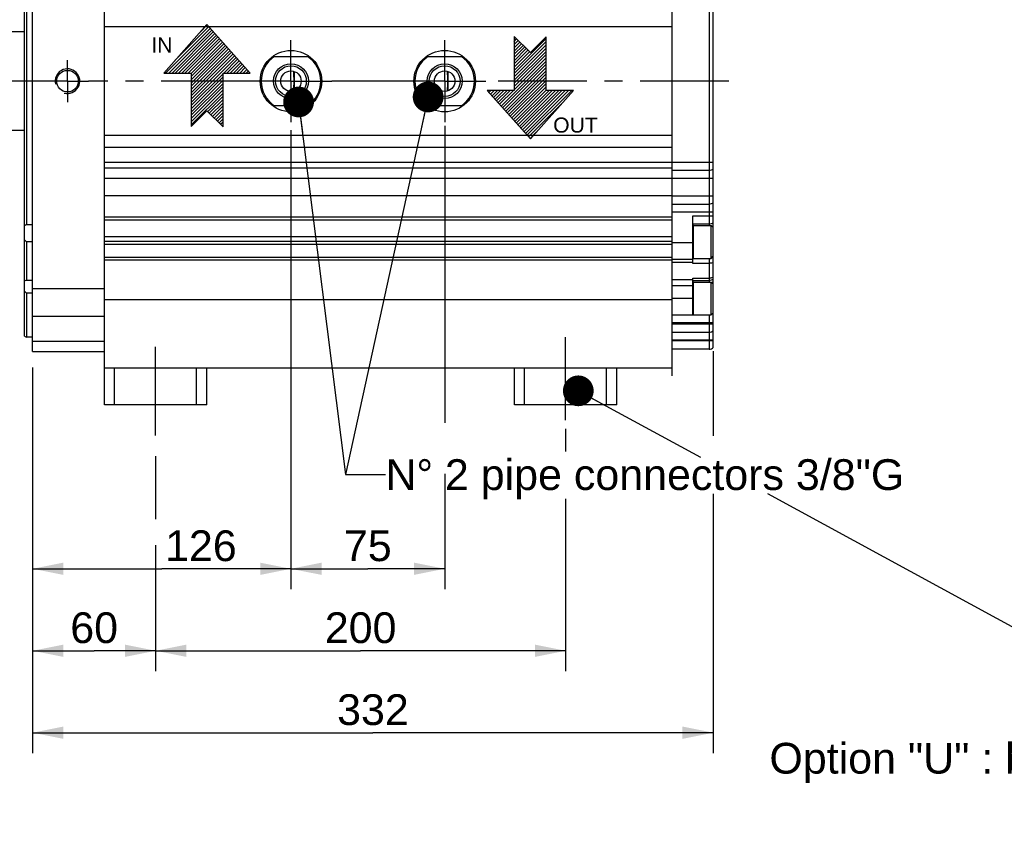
# Model space of a CAD drawing. Header units: millimetres. Extents: x 0 to 420, y 0 to 297.
# Tile 29 of 66: x 135 to 231, y 109 to 188. Entities that reach past the tile are written whole.
import ezdxf

# ---------------------------------------------------------------- set-up
doc = ezdxf.new("R2010")
doc.units = ezdxf.units.MM
doc.header["$LTSCALE"] = 23.1
doc.linetypes.add('CENTER', pattern=[0.6, 0.375, -0.075, 0.075, -0.075])
doc.layers.get('0').update_dxf_attribs({"linetype": 'CONTINUOUS'})
for name, color, linetype in [('AXIS', 7, 'CONTINUOUS'), ('COMPONENTS', 7, 'CONTINUOUS'), ('DETAIL', 7, 'CONTINUOUS'), ('DIMENSION', 7, 'CONTINUOUS')]:
    doc.layers.add(name, color=color, linetype=linetype)
doc.styles.get("Standard").update_dxf_attribs({"font": 'arial.ttf'})
doc.styles.add('TEXTSTYLE_11', font='arial.ttf')
doc.dimstyles.new('DIMSTYLE_4', dxfattribs={"dimtxt": 3, "dimasz": 3, "dimexe": 0.18, "dimexo": 0.0625, "dimgap": 0.09, "dimtad": 1, "dimlfac": 5, "dimdsep": 46, "dimtxsty": 'STANDARD', "dimblk": '_FILLED', "dimblk1": '_FILLED', "dimblk2": '_FILLED', "dimcen": 0.09, "dimadec": 0, "dimazin": 0, "dimtp": 0.3, "dimtm": 0.3, "dimtfac": 1, "dimtofl": 0, "dimtmove": 0, "dimatfit": 3, "dimldrblk": '_FILLED', "dimfxl": 1, "dimtolj": 1, "dimarcsym": 0})
doc.dimstyles.new('DIMSTYLE_5', dxfattribs={"dimtxt": 3, "dimasz": 3, "dimexe": 0.18, "dimexo": 0.0625, "dimgap": 0.09, "dimtad": 1, "dimlfac": 5, "dimdsep": 46, "dimtxsty": 'STANDARD', "dimblk": '_FILLED', "dimblk1": '_FILLED', "dimblk2": '_FILLED', "dimcen": 0.09, "dimadec": 0, "dimazin": 0, "dimtp": 0.5, "dimtm": 0.5, "dimtfac": 1, "dimtofl": 0, "dimtmove": 0, "dimatfit": 3, "dimldrblk": '_FILLED', "dimfxl": 1, "dimtolj": 1, "dimarcsym": 0})
doc.dimstyles.get("Standard").update_dxf_attribs({"dimtxt": 3, "dimasz": 3, "dimexe": 0.18, "dimexo": 0.0625, "dimgap": 0.09, "dimtad": 1, "dimdec": 3, "dimdsep": 46, "dimtxsty": 'STANDARD', "dimblk": '_FILLED', "dimblk1": '_FILLED', "dimblk2": '_FILLED', "dimcen": 0.09, "dimadec": 0, "dimazin": 0, "dimtol": 1, "dimtp": 0.001, "dimtm": 0.001, "dimtfac": 1, "dimtdec": 3, "dimtofl": 0, "dimtmove": 0, "dimatfit": 3, "dimldrblk": '_FILLED', "dimfxl": 1, "dimtolj": 1, "dimarcsym": 0})

# ---------------------------------------------------------------- blocks, each defined once
blk = doc.blocks.new('_FILLED')
at = {"color": 0, "linetype": 'BYBLOCK'}
blk.add_solid([(0, 0), (-1, 0.2), (-1, -0.2)], dxfattribs=at)
blk = doc.blocks.new('*D4')
at = {"layer": 'DIMENSION', "color": 2, "linetype": 'CONTINUOUS'}
for p, q in [((136.46, 151.503), (136.46, 124.443)), ((148.46, 145.443), (148.46, 139.299)), ((148.46, 136.743), (148.46, 124.443)), ((136.46, 126.443), (142.46, 126.443)), ((148.46, 126.443), (142.46, 126.443))]:
    blk.add_line(p, q, dxfattribs=at)
at = {"layer": 'DIMENSION', "color": 2, "linetype": 'CONTINUOUS', "xscale": 3, "yscale": 3, "zscale": 3, "rotation": 180}
blk.add_blockref('_FILLED', (136.46, 126.443), dxfattribs=at)
at = {"layer": 'DIMENSION', "color": 2, "linetype": 'CONTINUOUS', "xscale": 3, "yscale": 3, "zscale": 3}
blk.add_blockref('_FILLED', (148.46, 126.443), dxfattribs=at)
at = {"layer": 'DIMENSION', "color": 2, "linetype": 'CONTINUOUS', "insert": (142.46, 130.193), "char_height": 3, "width": 4.66171, "attachment_point": 2, "line_spacing_factor": 0.9}
blk.add_mtext('60', dxfattribs=at)
blk = doc.blocks.new('*D5')
at = {"layer": 'DIMENSION', "color": 2, "linetype": 'CONTINUOUS'}
for p, q in [((188.46, 148.115), (188.46, 145.907)), ((188.46, 141.267), (188.46, 124.443)), ((148.46, 135.672), (148.46, 124.443)), ((148.46, 126.443), (168.46, 126.443)), ((188.46, 126.443), (168.46, 126.443))]:
    blk.add_line(p, q, dxfattribs=at)
at = {"layer": 'DIMENSION', "color": 2, "linetype": 'CONTINUOUS', "xscale": 3, "yscale": 3, "zscale": 3, "rotation": 180}
blk.add_blockref('_FILLED', (148.46, 126.443), dxfattribs=at)
at = {"layer": 'DIMENSION', "color": 2, "linetype": 'CONTINUOUS', "xscale": 3, "yscale": 3, "zscale": 3}
blk.add_blockref('_FILLED', (188.46, 126.443), dxfattribs=at)
at = {"layer": 'DIMENSION', "color": 2, "linetype": 'CONTINUOUS', "insert": (168.46, 130.193), "char_height": 3, "width": 6.99257, "attachment_point": 2, "line_spacing_factor": 0.9}
blk.add_mtext('200', dxfattribs=at)
blk = doc.blocks.new('*D6')
at = {"layer": 'DIMENSION', "color": 2, "linetype": 'CONTINUOUS'}
for p, q in [((161.66, 176.347), (161.66, 132.443)), ((136.46, 148.325), (136.46, 132.443)), ((136.46, 134.443), (149.06, 134.443)), ((161.66, 134.443), (149.06, 134.443))]:
    blk.add_line(p, q, dxfattribs=at)
at = {"layer": 'DIMENSION', "color": 2, "linetype": 'CONTINUOUS', "xscale": 3, "yscale": 3, "zscale": 3, "rotation": 180}
blk.add_blockref('_FILLED', (136.46, 134.443), dxfattribs=at)
at = {"layer": 'DIMENSION', "color": 2, "linetype": 'CONTINUOUS', "xscale": 3, "yscale": 3, "zscale": 3}
blk.add_blockref('_FILLED', (161.66, 134.443), dxfattribs=at)
at = {"layer": 'DIMENSION', "color": 2, "linetype": 'CONTINUOUS', "insert": (152.874, 138.193), "char_height": 3, "width": 6.99257, "attachment_point": 2, "line_spacing_factor": 0.9}
blk.add_mtext('126', dxfattribs=at)
blk = doc.blocks.new('*D7')
at = {"layer": 'DIMENSION', "color": 2, "linetype": 'CONTINUOUS'}
for p, q in [((161.66, 177.269), (161.66, 132.443)), ((176.66, 177.685), (176.66, 148.698)), ((176.66, 143.72), (176.66, 132.443)), ((161.66, 134.443), (169.16, 134.443)), ((176.66, 134.443), (169.16, 134.443))]:
    blk.add_line(p, q, dxfattribs=at)
at = {"layer": 'DIMENSION', "color": 2, "linetype": 'CONTINUOUS', "xscale": 3, "yscale": 3, "zscale": 3, "rotation": 180}
blk.add_blockref('_FILLED', (161.66, 134.443), dxfattribs=at)
at = {"layer": 'DIMENSION', "color": 2, "linetype": 'CONTINUOUS', "xscale": 3, "yscale": 3, "zscale": 3}
blk.add_blockref('_FILLED', (176.66, 134.443), dxfattribs=at)
at = {"layer": 'DIMENSION', "color": 2, "linetype": 'CONTINUOUS', "insert": (169.16, 138.193), "char_height": 3, "width": 4.66171, "attachment_point": 2, "line_spacing_factor": 0.9}
blk.add_mtext('75', dxfattribs=at)
blk = doc.blocks.new('*D11')
at = {"layer": 'DIMENSION', "color": 2, "linetype": 'CONTINUOUS'}
for p, q in [((202.86, 155.696), (202.86, 147.413)), ((136.46, 154.093), (136.46, 116.443)), ((202.86, 141.752), (202.86, 116.443)), ((136.46, 118.443), (169.66, 118.443)), ((202.86, 118.443), (169.66, 118.443))]:
    blk.add_line(p, q, dxfattribs=at)
at = {"layer": 'DIMENSION', "color": 2, "linetype": 'CONTINUOUS', "xscale": 3, "yscale": 3, "zscale": 3, "rotation": 180}
blk.add_blockref('_FILLED', (136.46, 118.443), dxfattribs=at)
at = {"layer": 'DIMENSION', "color": 2, "linetype": 'CONTINUOUS', "xscale": 3, "yscale": 3, "zscale": 3}
blk.add_blockref('_FILLED', (202.86, 118.443), dxfattribs=at)
at = {"layer": 'DIMENSION', "color": 2, "linetype": 'CONTINUOUS', "insert": (169.66, 122.193), "char_height": 3, "width": 6.99257, "attachment_point": 2, "line_spacing_factor": 0.9}
blk.add_mtext('332', dxfattribs=at)
blk = doc.blocks.new('COOLING_OUT_BL2', base_point=(152.856, 182.571))
at = {"layer": 'DETAIL', "color": 1, "linetype": 'CONTINUOUS'}
for p, q in [((153.457, 187.571), (149.247, 182.834)), ((153.641, 187.364), (150.332, 184.055)), ((153.493, 187.531), (152.853, 186.891)), ((157.668, 182.834), (153.457, 187.571)), ((153.789, 187.197), (149.426, 182.834)), ((153.938, 187.03), (149.741, 182.834)), ((154.086, 186.863), (150.056, 182.834)), ((154.234, 186.697), (150.371, 182.834)), ((154.382, 186.53), (150.686, 182.834)), ((154.531, 186.363), (151.002, 182.834)), ((154.679, 186.196), (151.317, 182.834)), ((154.827, 186.029), (151.632, 182.834)), ((154.976, 185.862), (151.917, 182.803)), ((155.124, 185.696), (151.917, 182.488)), ((155.272, 185.529), (151.917, 182.173)), ((155.42, 185.362), (151.917, 181.858)), ((155.569, 185.195), (151.917, 181.543)), ((155.717, 185.028), (151.917, 181.228)), ((155.865, 184.862), (151.917, 180.913)), ((156.014, 184.695), (151.917, 180.598)), ((156.162, 184.528), (151.917, 180.283)), ((156.31, 184.361), (151.917, 179.968)), ((156.458, 184.194), (155.098, 182.834)), ((156.607, 184.027), (155.413, 182.834)), ((156.755, 183.861), (155.728, 182.834)), ((156.903, 183.694), (156.043, 182.834)), ((157.052, 183.527), (156.358, 182.834)), ((149.247, 182.834), (151.917, 182.834)), ((151.917, 182.834), (151.917, 177.609)), ((155.036, 182.772), (151.917, 179.653)), ((155.036, 182.834), (157.668, 182.834)), ((155.036, 177.571), (155.036, 182.834)), ((157.2, 183.36), (156.673, 182.834)), ((157.348, 183.193), (156.988, 182.834)), ((157.496, 183.027), (157.304, 182.834)), ((157.645, 182.86), (157.619, 182.834)), ((155.036, 182.457), (151.917, 179.337)), ((155.036, 182.142), (151.917, 179.022)), ((155.036, 181.827), (151.917, 178.707)), ((155.036, 181.512), (151.917, 178.392)), ((155.036, 181.197), (151.917, 178.077)), ((155.036, 180.882), (151.917, 177.762)), ((155.036, 180.566), (153.538, 179.069)), ((155.036, 180.251), (153.696, 178.911)), ((155.036, 179.936), (153.853, 178.753)), ((151.917, 177.609), (153.457, 179.15)), ((153.457, 179.15), (155.036, 177.571)), ((155.036, 179.621), (154.011, 178.596)), ((155.036, 179.306), (154.168, 178.438)), ((155.036, 178.991), (154.326, 178.281)), ((155.036, 178.676), (154.484, 178.123)), ((155.036, 178.361), (154.641, 177.966)), ((155.036, 178.046), (154.799, 177.808)), ((155.036, 177.731), (154.956, 177.651))]:
    blk.add_line(p, q, dxfattribs=at)
at = {"layer": 'DETAIL', "color": 2, "linetype": 'CONTINUOUS', "style": 'TEXTSTYLE_11'}
blk.add_text('IN', height=1.4737, dxfattribs=at).set_placement((148.045, 184.83))
blk = doc.blocks.new('COOLING_IN_BL3', base_point=(186.194, 181.403))
at = {"layer": 'DETAIL', "color": 5, "linetype": 'CONTINUOUS'}
for p, q in [((183.44, 186.403), (183.44, 181.14)), ((185.019, 184.824), (183.44, 186.403)), ((186.559, 186.365), (185.019, 184.824)), ((186.559, 181.14), (186.559, 186.365)), ((183.44, 186.243), (183.52, 186.323)), ((183.44, 183.092), (186.559, 186.212)), ((183.44, 185.928), (183.677, 186.165)), ((183.44, 185.613), (183.835, 186.008)), ((183.44, 182.777), (186.559, 185.897)), ((183.44, 185.298), (183.992, 185.85)), ((183.44, 184.983), (184.15, 185.693)), ((183.44, 182.462), (186.559, 185.581)), ((183.44, 184.668), (184.307, 185.535)), ((183.44, 184.352), (184.465, 185.378)), ((183.44, 182.147), (186.559, 185.266)), ((183.44, 184.037), (184.622, 185.22)), ((183.44, 183.722), (184.78, 185.063)), ((183.44, 181.832), (186.559, 184.951)), ((183.44, 183.407), (184.938, 184.905)), ((183.44, 181.517), (186.559, 184.636)), ((182.166, 179.612), (186.559, 184.006)), ((182.314, 179.446), (186.559, 183.691)), ((183.44, 181.201), (186.559, 184.321)), ((182.462, 179.279), (186.559, 183.376)), ((182.611, 179.112), (186.559, 183.061)), ((182.759, 178.945), (186.559, 182.746)), ((182.907, 178.778), (186.559, 182.43)), ((183.055, 178.612), (186.559, 182.115)), ((183.204, 178.445), (186.559, 181.8)), ((183.44, 181.14), (180.808, 181.14)), ((180.808, 181.14), (185.019, 176.403)), ((180.831, 181.114), (180.857, 181.14)), ((180.979, 180.947), (181.172, 181.14)), ((181.128, 180.78), (181.487, 181.14)), ((181.276, 180.613), (181.803, 181.14)), ((181.424, 180.447), (182.118, 181.14)), ((181.573, 180.28), (182.433, 181.14)), ((181.721, 180.113), (182.748, 181.14)), ((181.869, 179.946), (183.063, 181.14)), ((182.017, 179.779), (183.378, 181.14)), ((183.352, 178.278), (186.559, 181.485)), ((183.5, 178.111), (186.559, 181.17)), ((183.649, 177.944), (186.844, 181.14)), ((183.797, 177.777), (187.159, 181.14)), ((183.945, 177.611), (187.474, 181.14)), ((184.093, 177.444), (187.789, 181.14)), ((184.242, 177.277), (188.104, 181.14)), ((184.39, 177.11), (188.42, 181.14)), ((184.538, 176.943), (188.735, 181.14)), ((184.687, 176.777), (189.05, 181.14)), ((185.019, 176.403), (189.229, 181.14)), ((189.229, 181.14), (186.559, 181.14)), ((184.835, 176.61), (188.143, 179.918)), ((184.983, 176.443), (185.623, 177.082))]:
    blk.add_line(p, q, dxfattribs=at)
at = {"layer": 'DETAIL', "color": 2, "linetype": 'CONTINUOUS', "style": 'TEXTSTYLE_11'}
blk.add_text('OUT', height=1.4737, dxfattribs=at).set_placement((187.242, 177.019))

msp = doc.modelspace()

# ---------------------------------------------------------------- linework, layer by layer
at = {"color": 7, "linetype": 'CONTINUOUS'}
for p, q in [((200.92742, 167.9434), (202.66042, 167.9434)), ((202.66042, 167.9434), (202.86042, 167.7434)), ((202.66042, 164.7434), (202.66042, 167.9434)), ((202.86042, 164.94344), (202.86042, 167.74336)), ((200.92742, 164.7434), (202.66042, 164.7434)), ((202.66042, 164.7434), (202.86042, 164.9434)), ((200.92742, 162.4234), (202.66042, 162.4234)), ((202.66042, 162.4234), (202.86042, 162.2234)), ((202.66042, 159.2234), (202.66042, 162.4234)), ((202.86042, 159.42344), (202.86042, 162.22336)), ((200.92742, 159.2234), (202.66042, 159.2234)), ((202.66042, 159.2234), (202.86042, 159.4234))]:
    msp.add_line(p, q, dxfattribs=at)
at = {"color": 9, "linetype": 'CONTINUOUS'}
for p, q in [((200.92742, 164.7434), (200.92742, 167.9434)), ((200.92742, 159.2234), (200.92742, 162.4234))]:
    msp.add_line(p, q, dxfattribs=at)
at = {"color": 7, "linetype": 'CONTINUOUS'}
for centre, start, end in [((200.92742, 167.8764), 90, 180), ((200.92742, 164.8104), 180, 270), ((200.92742, 162.3564), 90, 180), ((200.92742, 159.2904), 180, 270)]:
    msp.add_arc(centre, 0.067, start, end, dxfattribs=at)
at = {"layer": 'AXIS', "color": 2, "linetype": 'CENTER'}
for p, q in [((161.66042, 182.0434), (161.66042, 186.0434)), ((176.66042, 182.0434), (176.66042, 186.0434)), ((139.86042, 182.0434), (139.86042, 184.0934)), ((137.81042, 182.0434), (111.05642, 182.0434)), ((139.86042, 182.0434), (137.81042, 182.0434)), ((139.86042, 182.0434), (139.86042, 179.9934)), ((139.86042, 182.0434), (141.91042, 182.0434)), ((157.66042, 182.0434), (141.91042, 182.0434)), ((161.66042, 182.0434), (157.66042, 182.0434)), ((161.66042, 182.0434), (165.66042, 182.0434)), ((161.66042, 182.0434), (161.66042, 178.0434)), ((172.66042, 182.0434), (165.66042, 182.0434)), ((176.66042, 182.0434), (172.66042, 182.0434)), ((176.66042, 182.0434), (180.66042, 182.0434)), ((176.66042, 182.0434), (176.66042, 178.0434)), ((204.38837, 182.0434), (180.66042, 182.0434)), ((148.46042, 147.4434), (148.46042, 157.0434)), ((188.46042, 148.95937), (188.46042, 157.0434))]:
    msp.add_line(p, q, dxfattribs=at)
at = {"layer": 'COMPONENTS', "color": 7, "linetype": 'CONTINUOUS'}
for p, q in [((143.46042, 150.4434), (143.46042, 210.0434)), ((136.46042, 155.6434), (136.46042, 208.4434)), ((135.66042, 157.15899), (135.66042, 206.92773)), ((135.86042, 196.08036), (135.86042, 168.00644)), ((202.86042, 167.74336), (202.86042, 196.3434)), ((198.86042, 154.0434), (198.86042, 195.5934)), ((198.86042, 187.3434), (143.46042, 187.3434)), ((135.66042, 186.8434), (134.05642, 186.8434)), ((159.86042, 184.4434), (163.46042, 184.4434)), ((174.86042, 184.4434), (178.46042, 184.4434)), ((161.96042, 182.99702), (161.96042, 181.08978)), ((176.96042, 182.99702), (176.96042, 181.08978)), ((163.46042, 179.6434), (159.86042, 179.6434)), ((178.46042, 179.6434), (174.86042, 179.6434)), ((114.45642, 177.2434), (135.66042, 177.2434)), ((198.86042, 176.7434), (143.46042, 176.7434)), ((198.86042, 175.57463), (143.46042, 175.57463)), ((198.86042, 174.11264), (143.46042, 174.11264)), ((198.86042, 173.5434), (143.46042, 173.5434)), ((198.86042, 173.3434), (202.46042, 173.3434)), ((198.86042, 172.5434), (143.46042, 172.5434)), ((198.86042, 170.8434), (143.46042, 170.8434)), ((198.86042, 170.0434), (202.46042, 170.0434)), ((143.46042, 168.7934), (198.86042, 168.7934)), ((143.46042, 168.4934), (198.86042, 168.4934)), ((200.86042, 164.25682), (200.86042, 168.8934)), ((136.46042, 168.00644), (135.86042, 168.00644)), ((202.46042, 168.0934), (200.86042, 168.0934)), ((136.46042, 166.36406), (135.86042, 166.36406)), ((135.86042, 166.36406), (135.86042, 162.57142)), ((198.86042, 166.83659), (143.46042, 166.83659)), ((198.86042, 166.3934), (143.46042, 166.3934)), ((198.86042, 166.0934), (143.46042, 166.0934)), ((198.86042, 164.8434), (143.46042, 164.8434)), ((198.86042, 164.55308), (143.46042, 164.55308)), ((200.86042, 164.6434), (198.86042, 164.6434)), ((202.86042, 162.22336), (202.86042, 164.9434)), ((136.46042, 162.57142), (135.86042, 162.57142)), ((200.86042, 159.2434), (200.86042, 162.806)), ((200.86042, 162.5934), (202.46042, 162.5934)), ((135.86042, 161.35611), (135.8603, 157.0434)), ((136.46042, 161.35611), (135.86042, 161.35611)), ((198.86042, 160.69279), (143.46042, 160.69279)), ((198.86042, 159.2434), (200.8798, 159.2434)), ((202.86042, 156.03619), (202.86042, 159.42786)), ((198.86042, 157.5434), (202.46042, 157.5434)), ((135.66042, 157.1588), (135.8603, 157.0434)), ((136.46042, 157.0434), (135.8603, 157.0434)), ((136.46042, 155.6434), (143.46042, 155.6434)), ((202.46042, 155.8834), (198.86042, 155.8834)), ((143.46042, 154.0434), (198.86042, 154.0434)), ((144.46042, 150.4434), (144.46042, 154.0434)), ((152.46042, 150.4434), (152.46042, 154.0434)), ((153.46042, 150.4434), (153.46042, 154.0434)), ((183.46042, 150.4434), (183.46042, 154.0434)), ((184.46042, 150.4434), (184.46042, 154.0434)), ((192.46042, 150.4434), (192.46042, 154.0434)), ((193.46042, 150.4434), (193.46042, 154.0434)), ((153.46042, 150.4434), (143.46042, 150.4434)), ((193.46042, 150.4434), (183.46042, 150.4434))]:
    msp.add_line(p, q, dxfattribs=at)
at = {"layer": 'COMPONENTS', "color": 9, "linetype": 'CONTINUOUS'}
for p, q in [((202.46042, 196.1434), (202.46042, 167.9434)), ((198.86042, 174.1434), (202.86042, 174.1434)), ((202.86042, 172.5434), (198.86042, 172.5434)), ((198.86042, 170.8434), (202.86042, 170.8434)), ((202.86042, 169.2434), (198.86042, 169.2434)), ((200.86042, 168.8934), (202.86042, 168.8934)), ((200.86042, 166.2434), (198.86042, 166.2434)), ((198.86042, 164.38266), (200.86042, 164.38266)), ((202.46042, 164.7434), (202.46042, 162.4234)), ((202.86042, 164.79992), (202.71694, 164.79992)), ((202.46042, 164.25682), (200.86042, 164.25682)), ((198.86042, 162.69041), (200.86042, 162.69041)), ((200.86042, 162.806), (202.46042, 162.806)), ((136.46042, 161.78803), (143.46042, 161.78803)), ((198.86042, 162.09948), (200.86042, 162.09948)), ((198.86042, 160.8434), (200.86042, 160.8434)), ((136.46042, 159.1052), (143.46042, 159.1052)), ((202.46042, 159.2234), (202.46042, 155.8834)), ((202.86042, 158.4434), (198.86042, 158.4434)), ((198.86042, 158.3434), (202.86042, 158.3434)), ((136.46042, 156.67651), (143.46042, 156.67651)), ((202.86042, 156.7434), (198.86042, 156.7434)), ((202.86042, 156.6834), (198.86042, 156.6834))]:
    msp.add_line(p, q, dxfattribs=at)
at = {"layer": 'COMPONENTS', "color": 2, "linetype": 'CENTER'}
msp.add_line((198.86042, 153.2874), (198.86042, 154.0434), dxfattribs=at)
at = {"layer": 'COMPONENTS', "color": 7, "linetype": 'CONTINUOUS'}
for centre, radius in [((161.66042, 182.0434), 3), ((176.66042, 182.0434), 3), ((161.66042, 182.0434), 1.7), ((161.66042, 182.0434), 1.5), ((176.66042, 182.0434), 1.7), ((176.66042, 182.0434), 1.5), ((139.86042, 182.0434), 1.05), ((161.66042, 182.0434), 1), ((176.66042, 182.0434), 1)]:
    msp.add_circle(centre, radius, dxfattribs=at)
for centre, radius, start, end in [((161.66042, 182.0434), 2.90001, 124.1484243, 235.8515757), ((161.66042, 182.0434), 2.90001, 304.1484243, 55.8515757), ((176.66042, 182.0434), 2.90001, 124.1484243, 235.8515757), ((176.66042, 182.0434), 2.90001, 304.1484243, 55.8515757), ((137.61571, 182.04261), 24.34471, 0.0018563, 2.2615533), ((152.61571, 182.04261), 24.34471, 0.0018563, 2.2615533), ((137.61571, 182.04419), 24.34471, 357.7384424, 359.9981432), ((152.61571, 182.04419), 24.34471, 357.7384425, 359.9981437), ((202.46042, 173.9434), 0.6, 270, 311.8103149), ((202.46042, 170.6434), 0.6, 270, 311.8103149), ((202.46042, 168.6934), 0.6, 270, 311.8103149), ((202.46042, 163.1934), 0.6, 270, 311.8103149), ((202.46042, 159.8434), 0.6, 299.964059, 311.8103149), ((202.46042, 158.1434), 0.6, 270, 311.8103149), ((202.46042, 156.4834), 0.6, 270, 311.8103149)]:
    msp.add_arc(centre, radius, start, end, dxfattribs=at)
at = {"layer": 'COMPONENTS', "color": 2, "linetype": 'CONTINUOUS'}
msp.add_arc((139.86042, 182.0434), 1.2, 255, 195, dxfattribs=at)
at = {"layer": 'COMPONENTS', "color": 7, "linetype": 'CONTINUOUS'}
for points in [[(135.86042, 168.00644), (135.79214, 167.98691), (135.72483, 167.96293), (135.66042, 167.93303)], [(135.66042, 166.56725), (135.72398, 166.4966), (135.79105, 166.42902), (135.86042, 166.36406)], [(135.66042, 161.54615), (135.72478, 161.48047), (135.79178, 161.41732), (135.86042, 161.35611)]]:
    msp.add_open_spline(points, degree=3, dxfattribs=at)
at = {"layer": 'COMPONENTS', "color": 9, "linetype": 'CONTINUOUS'}
for points, knots in [([(202.86042, 164.36055), (202.83241, 164.34354), (202.7079, 164.2815), (202.56637, 164.25682), (202.46042, 164.25682)], [0, 0, 0, 0, 0.2361879, 1, 1, 1, 1]), ([(202.86042, 162.91818), (202.83257, 162.89989), (202.70939, 162.83333), (202.56668, 162.806), (202.46042, 162.806)], [0, 0, 0, 0, 0.23871116, 1, 1, 1, 1]), ([(202.77884, 162.32492), (202.77932, 162.35529), (202.80669, 162.41962), (202.84151, 162.47571), (202.86042, 162.50699)], [0, 0, 0, 0, 0.45388654, 1, 1, 1, 1])]:
    msp.add_open_spline(points, degree=3, knots=knots, dxfattribs=at)
at = {"layer": 'COMPONENTS', "color": 7, "linetype": 'CONTINUOUS'}
msp.add_open_spline([(135.86042, 162.57142), (135.80973, 162.57076), (135.7428, 162.56739), (135.67643, 162.5591), (135.66042, 162.55677)], degree=3, knots=[0, 0, 0, 0, 0.75803855, 1, 1, 1, 1], dxfattribs=at)
at = {"layer": 'COMPONENTS', "color": 9, "linetype": 'CONTINUOUS'}
msp.add_open_spline([(202.78093, 162.30289), (202.77939, 162.3101), (202.77872, 162.31755), (202.77884, 162.32492)], degree=3, dxfattribs=at)
at = {"layer": 'DETAIL', "color": 2, "linetype": 'CONTINUOUS'}
msp.add_line((255.59893, 115.95024), (208.1918, 141.74847), dxfattribs=at)

# ---------------------------------------------------------------- block references
for name, p in [('COOLING_OUT_BL2', (152.85647, 182.5706)), ('COOLING_IN_BL3', (186.19448, 181.40298))]:
    msp.add_blockref(name, p, dxfattribs=at)

# ---------------------------------------------------------------- texts
at = {"layer": 'DETAIL', "color": 2, "linetype": 'CONTINUOUS', "char_height": 3, "line_spacing_factor": 0.9}
for s, insert, width, attachment_point in [('N\\Fgdt;{\\Fgdt;~}\\Farial.ttf; 2 pipe connectors 3/8"G', (170.88717, 145.13501), 50.9702602, 1), ('Option "U" : baseplate', (249.52012, 117.45024), 41.1301115, 3)]:
    msp.add_mtext(s, dxfattribs=dict(at, insert=insert, width=width, attachment_point=attachment_point))

# ---------------------------------------------------------------- dimensions: what is measured, and where the dimension line sits
at = {"layer": 'DIMENSION', "color": 2, "linetype": 'CONTINUOUS'}
for base, p1, p2, dimstyle, picture, middle in [((176.66042, 134.4434), (161.66042, 177.26892), (176.66042, 177.68493), 'DIMSTYLE_4', '*D7', (166.82956, 136.6934)), ((161.66042, 134.4434), (136.46042, 148.32476), (161.66042, 176.34734), 'DIMSTYLE_5', '*D6', (149.37749, 136.6934)), ((202.86042, 118.4434), (136.46042, 154.09256), (202.86042, 155.69619), 'DIMSTYLE_5', '*D11', (166.16414, 120.6934)), ((148.46042, 126.4434), (136.46042, 151.50294), (148.46042, 145.4434), 'DIMSTYLE_4', '*D4', (140.12956, 128.6934)), ((188.46042, 126.4434), (148.46042, 135.67178), (188.46042, 148.11511), 'DIMSTYLE_5', '*D5', (164.96414, 128.6934))]:
    dim = msp.add_linear_dim(base=base, p1=p1, p2=p2, dimstyle=dimstyle, dxfattribs=at)
    dim.commit()
    dim.dimension.update_dxf_attribs({"geometry": picture, "text_midpoint": middle, "dimtype": 160})

# ---------------------------------------------------------------- leaders
at = {"layer": 'DETAIL', "color": 2, "linetype": 'CONTINUOUS'}
for points in [[(175.04545, 180.49602), (166.99857, 143.63501), (170.88717, 143.63501)], [(162.40606, 180.00777), (166.99857, 143.63501), (170.88717, 143.63501)], [(189.69626, 151.81346), (201.61638, 145.32671)]]:
    msp.add_leader(points, dimstyle='STANDARD', override={"dimtad": 0, "dimldrblk": 'DOT'}, dxfattribs=at)

doc.saveas('drawing.dxf')
